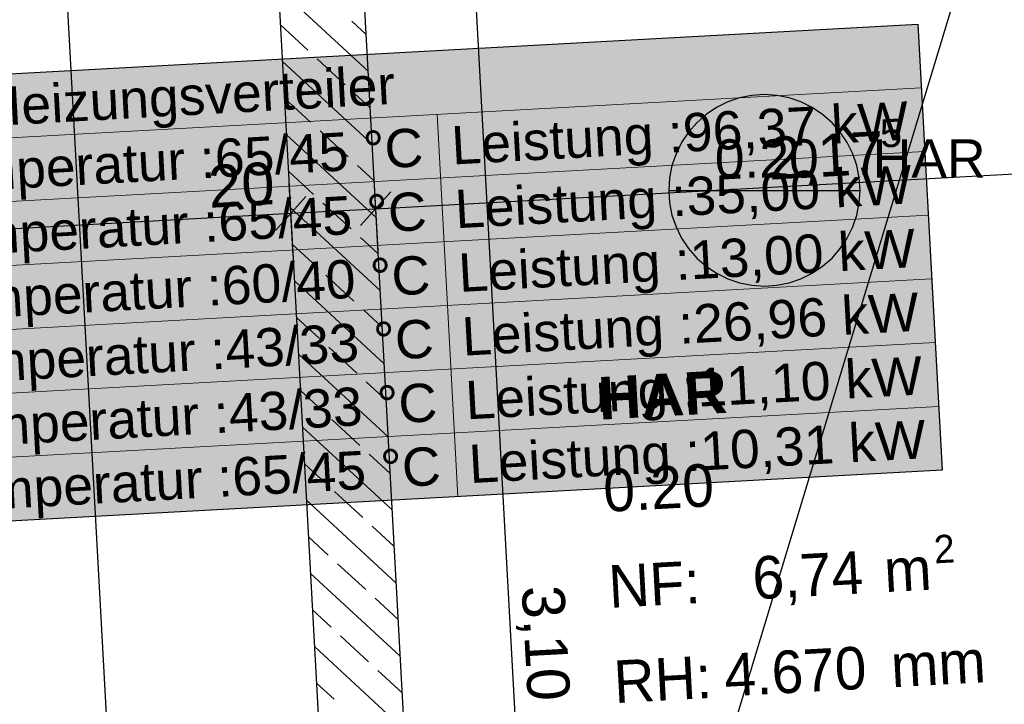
# Model space of a CAD drawing. Extents: x 199 to 1388, y 138 to 979.
# Tile 20 of 155: x 589 to 635, y 357 to 389. Entities that reach past the tile are written whole.
import ezdxf
from ezdxf.lldxf.tags import DXFTag

# ---------------------------------------------------------------- set-up
doc = ezdxf.new("R2010")
doc.units = 0
for name, color, linetype, lineweight, true_color in [('01AFU Allgemein Bemaßung-A07ET47HDI', 7, 'Continuous', 25, 0x848484), ('20 Innenwände-A07ET47KDI', 7, 'Continuous', 25, 0x848484), ('20 Räume Innen', 7, 'Continuous', 25, 0x848484), ('A-0', 7, 'Continuous', 25, 0x848484), ('UPO_Loop2', 140, 'Continuous', 30, 0x00bfff)]:
    doc.layers.add(name, color=color, linetype=linetype, lineweight=lineweight, true_color=true_color)
doc.layers.add('02 Raster Gebäude-A07ET47NDI', color=7, linetype='Continuous', lineweight=25)
doc.layers.add('H_Text', color=7, linetype='Continuous', lineweight=25)
doc.layers.add('H_Raum', color=1, linetype='Continuous', lineweight=25, true_color=0xff0000, plot=False)
doc.styles.get("Standard").update_dxf_attribs({"font": 'arial.ttf'})
tags = doc.linetypes.add('Raster-A07ET47ODI', pattern=[0.2, 0.1, -0.05, 0, -0.05]).pattern_tags.tags
tags[10:11] = [DXFTag(74, 4), DXFTag(75, 0), DXFTag(340, '0'), DXFTag(46, 1.0), DXFTag(50, 0.0), DXFTag(44, 0.0), DXFTag(45, 0.0)]
tags[8:9] = [DXFTag(74, 4), DXFTag(75, 0), DXFTag(340, '0'), DXFTag(46, 1.0), DXFTag(50, 0.0), DXFTag(44, 0.0), DXFTag(45, 0.0)]
tags[6:7] = [DXFTag(74, 4), DXFTag(75, 0), DXFTag(340, '0'), DXFTag(46, 1.0), DXFTag(50, 0.0), DXFTag(44, 0.0), DXFTag(45, 0.0)]
tags[4:5] = [DXFTag(74, 4), DXFTag(75, 0), DXFTag(340, '0'), DXFTag(46, 1.0), DXFTag(50, 0.0), DXFTag(44, 0.0), DXFTag(45, 0.0)]

# ---------------------------------------------------------------- blocks, each defined once
blk = doc.blocks.new('Referenz-A07ET47ZDI', base_point=(226.995, 158.1))
at = {"layer": '01AFU Allgemein Bemaßung-A07ET47HDI'}
for p, q in [((610.133, 390.405), (613.524, 328.494)), ((605.467, 379.869), (648.9, 382.247)), ((605.576, 377.872), (605.39, 381.273)), ((601.582, 377.654), (601.396, 381.055)), ((602.181, 380.441), (600.765, 378.861)), ((606.175, 380.659), (604.759, 379.079)), ((601.473, 379.651), (605.467, 379.869)), ((562.769, 377.532), (601.473, 379.651))]:
    blk.add_line(p, q, dxfattribs=at)
at = {"layer": '02 Raster Gebäude-A07ET47NDI', "linetype": 'Raster-A07ET47ODI', "ltscale": 56.250004}
for p, q in [((560.453, 946.656), (597.382, 272.02)), ((596.732, 271.128), (753.131, 786.944))]:
    blk.add_line(p, q, dxfattribs=at)
at = {"layer": '20 Innenwände-A07ET47KDI'}
for p, q in [((608.295, 328.208), (604.906, 390.118)), ((600.912, 389.9), (604.301, 327.989)), ((605.113, 386.334), (601.228, 389.917)), ((605.019, 388.053), (604.337, 388.682)), ((602.269, 387.324), (600.988, 388.506)), ((604.034, 385.697), (602.71, 386.917)), ((605.301, 382.896), (601.082, 386.787)), ((602.407, 383.933), (601.176, 385.067)), ((605.207, 384.615), (604.475, 385.29)), ((605.489, 379.458), (601.27, 383.348)), ((604.171, 382.306), (602.848, 383.526)), ((605.395, 381.177), (604.612, 381.899)), ((602.544, 380.541), (601.364, 381.629)), ((605.678, 376.02), (601.459, 379.91)), ((604.309, 378.915), (602.985, 380.135)), ((605.583, 377.739), (604.75, 378.508)), ((602.682, 377.15), (601.553, 378.191)), ((604.446, 375.523), (603.123, 376.743)), ((605.866, 372.582), (601.647, 376.472)), ((602.819, 373.759), (601.741, 374.753)), ((605.772, 374.301), (604.887, 375.116)), ((606.054, 369.144), (601.835, 373.034)), ((604.584, 372.132), (603.26, 373.352)), ((605.96, 370.863), (605.025, 371.725)), ((602.957, 370.367), (601.929, 371.315)), ((604.721, 368.741), (603.398, 369.961)), ((606.242, 365.706), (602.023, 369.596)), ((606.148, 367.425), (605.162, 368.334)), ((603.094, 366.976), (602.117, 367.877)), ((604.859, 365.349), (603.535, 366.569)), ((606.43, 362.268), (602.211, 366.158)), ((606.336, 363.987), (605.3, 364.942)), ((603.232, 363.585), (602.305, 364.439)), ((604.996, 361.958), (603.673, 363.178)), ((606.618, 358.83), (602.4, 362.72)), ((606.524, 360.549), (605.437, 361.551)), ((603.369, 360.193), (602.494, 361.001)), ((605.134, 358.567), (603.81, 359.787)), ((606.807, 355.391), (602.588, 359.282)), ((606.713, 357.111), (605.575, 358.16)), ((603.507, 356.802), (602.682, 357.563))]:
    blk.add_line(p, q, dxfattribs=at)
at = {"layer": 'A-0', "linetype": 'Continuous', "ltscale": 312.5}
for p, q in [((608.295, 328.208), (604.906, 390.118)), ((600.912, 389.9), (604.301, 327.989))]:
    blk.add_line(p, q, dxfattribs=at)
at = {"layer": '01AFU Allgemein Bemaßung-A07ET47HDI', "linetype": 'ByBlock', "ltscale": 40.625, "attachment_point": 1}
for s, insert, char_height, rotation in [('{\\fArial;5}', (629.16, 384.058), 1.32, 3.1332), ('{\\fArial;2,17}', (623.881, 383.228), 2, 3.1332), ('{\\fArial;20}', (597.54, 381.905), 2, 3.1332), ('{\\fArial;3,10}', (614.331, 362.212), 2, 273.1351)]:
    blk.add_mtext(s, dxfattribs=dict(at, insert=insert, char_height=char_height, rotation=rotation))
at = {"layer": '20 Räume Innen', "linetype": 'Continuous', "ltscale": 40.625, "attachment_point": 1, "rotation": 3.1332}
for s, insert, char_height in [('{\\fArial|b1|i0;HAR}', (615.884, 371.944), 2), ('{\\fCentury Gothic;0.20}', (616.121, 367.607), 2), ('{\\fCentury Gothic;2}', (631.692, 364.507), 1.32), ('{\\fCentury Gothic;6,74}', (623.137, 363.497), 2), ('{\\fCentury Gothic;NF:}', (616.368, 363.096), 2), ('{\\fCentury Gothic;m}', (629.326, 363.836), 2), ('{\\fCentury Gothic;4.670}', (621.81, 358.933), 2), ('{\\fCentury Gothic;mm}', (629.651, 359.362), 2), ('{\\fCentury Gothic;RH:}', (616.613, 358.617), 2)]:
    blk.add_mtext(s, dxfattribs=dict(at, insert=insert, char_height=char_height))

msp = doc.modelspace()

# ---------------------------------------------------------------- linework, layer by layer
at = {"layer": 'H_Raum'}
for p, q in [((622.588, 385.078), (622.031, 384.889)), ((623.166, 385.193), (622.588, 385.078)), ((623.753, 385.231), (623.166, 385.193)), ((624.34, 385.193), (623.753, 385.231)), ((624.918, 385.078), (624.34, 385.193)), ((625.475, 384.889), (624.918, 385.078)), ((621.503, 384.628), (621.014, 384.301)), ((622.031, 384.889), (621.503, 384.628)), ((626.003, 384.628), (625.475, 384.889)), ((626.492, 384.301), (626.003, 384.628)), ((621.014, 384.301), (620.571, 383.913)), ((626.935, 383.913), (626.492, 384.301)), ((620.571, 383.913), (620.183, 383.471)), ((627.323, 383.471), (626.935, 383.913)), ((620.183, 383.471), (619.856, 382.981)), ((627.65, 382.981), (627.323, 383.471)), ((619.856, 382.981), (619.596, 382.453)), ((627.911, 382.453), (627.65, 382.981)), ((619.596, 382.453), (619.406, 381.896)), ((628.1, 381.896), (627.911, 382.453)), ((619.406, 381.896), (619.292, 381.319)), ((628.215, 381.319), (628.1, 381.896)), ((619.292, 381.319), (619.253, 380.731)), ((628.253, 380.731), (628.215, 381.319)), ((619.253, 380.731), (628.253, 380.731)), ((619.253, 380.731), (619.292, 380.144)), ((628.215, 380.144), (628.253, 380.731)), ((619.292, 380.144), (619.406, 379.567)), ((628.1, 379.567), (628.215, 380.144)), ((619.406, 379.567), (619.596, 379.009)), ((627.911, 379.009), (628.1, 379.567)), ((619.596, 379.009), (619.856, 378.481)), ((627.65, 378.481), (627.911, 379.009)), ((619.856, 378.481), (620.183, 377.992)), ((627.323, 377.992), (627.65, 378.481)), ((620.183, 377.992), (620.571, 377.549)), ((620.571, 377.549), (621.014, 377.161)), ((626.492, 377.161), (626.935, 377.549)), ((626.935, 377.549), (627.323, 377.992)), ((621.014, 377.161), (621.503, 376.834)), ((626.003, 376.834), (626.492, 377.161)), ((621.503, 376.834), (622.031, 376.574)), ((625.475, 376.574), (626.003, 376.834)), ((622.031, 376.574), (622.588, 376.385)), ((622.588, 376.385), (623.166, 376.27)), ((623.166, 376.27), (623.753, 376.231)), ((623.753, 376.231), (624.34, 376.27)), ((624.34, 376.27), (624.918, 376.385)), ((624.918, 376.385), (625.475, 376.574))]:
    msp.add_line(p, q, dxfattribs=at)
at = {"layer": 'H_Text'}
for p, q in [((562.059, 384.775), (630.965, 388.549)), ((630.965, 388.549), (632.113, 367.58)), ((632.113, 367.58), (563.207, 363.807))]:
    msp.add_line(p, q, dxfattribs=at)
at = {"layer": 'H_Text', "lineweight": 18}
for p, q in [((562.223, 381.78), (631.129, 385.553)), ((608.352, 384.306), (609.336, 366.333)), ((562.387, 378.784), (631.293, 382.558)), ((562.551, 375.789), (631.457, 379.562)), ((562.715, 372.793), (631.621, 376.567)), ((562.879, 369.798), (631.785, 373.571)), ((563.043, 366.802), (631.949, 370.576))]:
    msp.add_line(p, q, dxfattribs=at)
at = {"layer": 'H_Text', "color": 7, "true_color": 0xffffff}
for points in [[(631.171, 384.775), (562.059, 384.775), (630.965, 388.549)], [(563.001, 367.58), (631.171, 384.775), (562.059, 384.775)], [(632.113, 367.58), (563.001, 367.58), (631.171, 384.775)], [(563.207, 363.807), (632.113, 367.58), (563.001, 367.58)]]:
    msp.add_solid(points, dxfattribs=at)

# ---------------------------------------------------------------- block references
at = {"layer": 'UPO_Loop2', "color": 219, "lineweight": 80, "ltscale": 4000.00006, "true_color": 0x642165}
msp.add_blockref('Referenz-A07ET47ZDI', (226.995, 158.1), dxfattribs=at)

# ---------------------------------------------------------------- texts
at = {"layer": 'H_Raum', "char_height": 1.8, "attachment_point": 1}
for s, insert in [('{\\fArial;0.20}', (621.418, 383.131)), ('{\\fArial;HAR}', (628.853, 383.131))]:
    msp.add_mtext(s, dxfattribs=dict(at, insert=insert))
at = {"layer": 'H_Text', "char_height": 1.8, "attachment_point": 1, "rotation": 3.1346}
for s, insert in [('{\\fArial;Heizungsverteiler}', (586.931, 385.536)), ('{\\fArial;Leistung :96,37 kW}', (608.983, 383.74)), ('{\\fArial;Temperatur :65/45 °C}', (583.478, 382.343)), ('{\\fArial;Leistung :35,00 kW}', (609.147, 380.744)), ('{\\fArial;Temperatur :65/45 °C}', (583.642, 379.347)), ('{\\fArial;Leistung :13,00 kW}', (609.312, 377.749)), ('{\\fArial;Temperatur :60/40 °C}', (583.806, 376.352)), ('{\\fArial;Leistung :26,96 kW}', (609.476, 374.753)), ('{\\fArial;Temperatur :43/33 °C}', (583.97, 373.356)), ('{\\fArial;Leistung :11,10 kW}', (609.64, 371.758)), ('{\\fArial;Temperatur :43/33 °C}', (584.134, 370.361)), ('{\\fArial;Leistung :10,31 kW}', (609.804, 368.762)), ('{\\fArial;Temperatur :65/45 °C}', (584.298, 367.365))]:
    msp.add_mtext(s, dxfattribs=dict(at, insert=insert))

doc.saveas('drawing.dxf')
